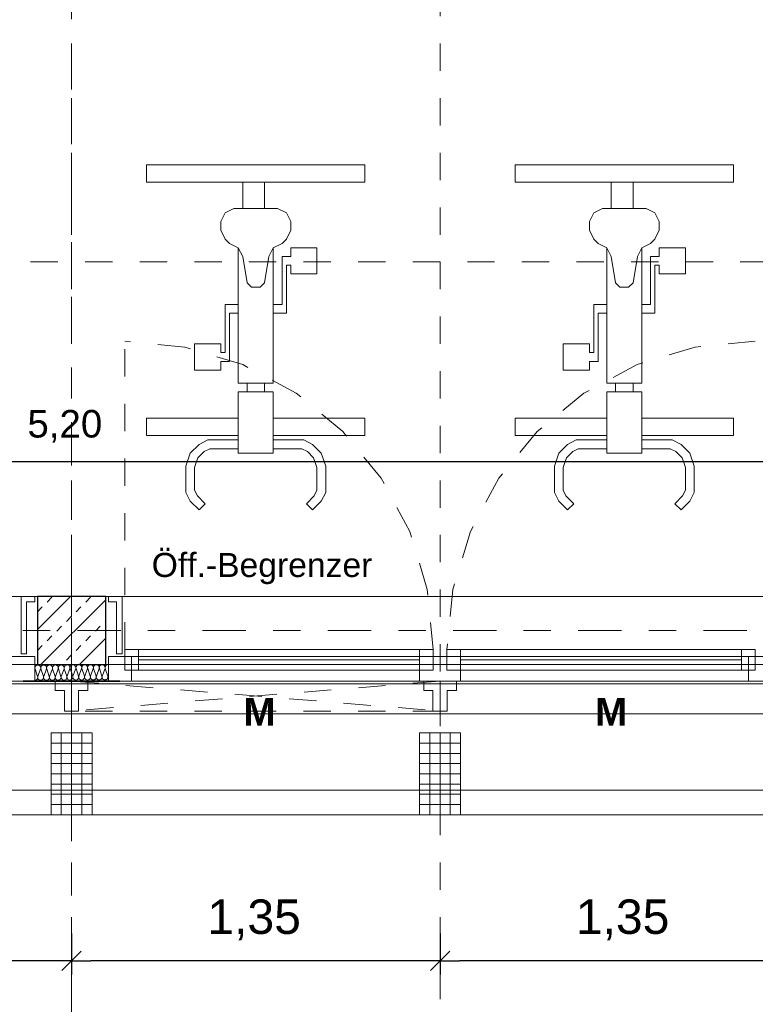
# Model space of a CAD drawing. Header units: metres. Extents: x -45.2 to 14.3, y -31.8 to 10.2.
# Tile 89 of 148: x -11 to -8.3, y -23 to -19.4. Entities that reach past the tile are written whole.
import ezdxf

# ---------------------------------------------------------------- set-up
doc = ezdxf.new("R2010")
doc.units = ezdxf.units.M
doc.header["$LTSCALE"] = 0.05
for name, pattern in [('1600.2032', [1.6, 0.8, -0.8]), ('Achsen 01', [5.291531, 3.175, -1.058062, 0.352704, -0.705764]), ('gestrichelt - 01', [2, 1, -1]), ('ISO-07 Punktiert', [0.889, 0.127, -0.762]), ('Raster 01', [2, 1, -1]), ('VW-01 Strichlinie kurz', [2, 1, -1])]:
    doc.linetypes.add(name, pattern=pattern)
doc.layers.get('0').update_dxf_attribs({"lineweight": 25})
for name, color, linetype, lineweight, true_color in [('013_Beton und Stahlbetonarbeiten-000 Brüstung', 7, 'Continuous', 9, 0xa6a6a6), ('014_Fassadenarbeiten-000 Aufsicht Betonfertigteile', 7, 'Continuous', 9, 0xc0c0c0), ('014_Fassadenarbeiten-330 mineralische Dämmung', 7, 'Continuous', 9, 0x666666), ('030_Sonnenschutzarbeiten-Bemassung', 7, 'Continuous', 13, 0xff6633), ('030_Sonnenschutzarbeiten-Grundriss', 7, 'Continuous', 13, 0x555555), ('031_Metallbauarbeiten-330 Aufsicht Metallbauarbeiten', 7, 'Continuous', 9, 0xa6a6a6), ('032_Metallarbeiten-Fenster', 7, 'Continuous', 13, 0x444444), ('032_Metallarbeiten-Öffnungsbegrenzer', 7, 'Continuous', 13, 0x444444), ('AV1-Achsen', 1, 'Achsen 01', 18, 0xff0000), ('AV1-Einrichtung', 7, 'Continuous', 9, 0xa6a6a6), ('AV1-Raster', 7, 'Raster 01', 9, 0xa6a6a6)]:
    doc.layers.add(name, color=color, linetype=linetype, lineweight=lineweight, true_color=true_color)
for name, color, linetype, lineweight in [('013_Beton und Stahlbetonarbeiten-000 Unterzüge', 7, 'ISO-07 Punktiert', 13), ('013_Beton und Stahlbetonarbeiten-330 Außenstützen', 7, 'Continuous', 25), ('014_Fassadenarbeiten-330 Betonfertigteile vertikal', 7, 'Continuous', 9), ('027_Tischlerarbeiten-330 Innenfensterbänke', 7, 'Continuous', 9), ('030_Sonnenschutzarbeiten-Kasten+Behang', 7, 'Continuous', 5), ('030_Sonnenschutzarbeiten-Motor', 7, 'Continuous', 5), ('AV1-Einrichtung Bemaßung', 7, 'Continuous', 9)]:
    doc.layers.add(name, color=color, linetype=linetype, lineweight=lineweight)
doc.styles.add('Arial', font='arial.ttf')
doc.styles.add('Arial (bold)', font='arialbd.ttf')

msp = doc.modelspace()

# ---------------------------------------------------------------- linework, layer by layer
at = {"color": 0, "linetype": 'ByBlock', "lineweight": -2}
for p, q in [((-8.225, -20.982), (-8.2957, -20.982)), ((-10.8, -22.81), (-10.8707, -22.81)), ((-10.8, -22.81), (-10.7293, -22.81)), ((-9.45, -22.81), (-9.5207, -22.81)), ((-9.45, -22.81), (-9.3793, -22.81))]:
    msp.add_line(p, q, dxfattribs=at)
at = {"color": 0, "linetype": 'Continuous', "lineweight": 15}
for p, q in [((-10.7646, -22.7746), (-10.8354, -22.8454)), ((-10.8354, -22.8454), (-10.7646, -22.7746)), ((-9.4146, -22.7746), (-9.4854, -22.8454)), ((-9.4854, -22.8454), (-9.4146, -22.7746))]:
    msp.add_line(p, q, dxfattribs=at)
at = {"layer": '013_Beton und Stahlbetonarbeiten-000 Brüstung'}
for points in [[(-13.375, -21.725), (-13.375, -21.475), (-10.925, -21.475), (-10.925, -21.725)], [(-10.675, -21.725), (-10.675, -21.475), (-8.225, -21.475), (-8.225, -21.725)]]:
    msp.add_lwpolyline(points, close=True, dxfattribs=at)
at = {"layer": '013_Beton und Stahlbetonarbeiten-000 Unterzüge', "linetype": 'VW-01 Strichlinie kurz'}
for points in [[(-13.375, -21.725), (-13.375, -21.475), (-10.925, -21.475), (-10.925, -21.725)], [(-10.675, -21.725), (-10.675, -21.475), (-8.225, -21.475), (-8.225, -21.725)]]:
    msp.add_lwpolyline(points, close=True, dxfattribs=at)
at = {"layer": '013_Beton und Stahlbetonarbeiten-330 Außenstützen', "color": 251, "linetype": 'Continuous', "lineweight": 13, "true_color": 0x4c4c4c}
for p, q in [((-10.8042, -21.475), (-10.925, -21.5958)), ((-10.675, -21.4872), (-10.9128, -21.725)), ((-10.8894, -21.496), (-10.8718, -21.4784)), ((-10.748, -21.496), (-10.7303, -21.4784)), ((-10.9248, -21.5314), (-10.9071, -21.5137)), ((-10.7834, -21.5314), (-10.7657, -21.5137)), ((-10.8187, -21.5668), (-10.8011, -21.5491)), ((-10.6773, -21.5668), (-10.675, -21.5644)), ((-10.8541, -21.6021), (-10.8364, -21.5844)), ((-10.7127, -21.6021), (-10.695, -21.5844)), ((-10.8894, -21.6375), (-10.8718, -21.6198)), ((-10.675, -21.6286), (-10.7714, -21.725)), ((-10.748, -21.6375), (-10.7303, -21.6198)), ((-10.9248, -21.6728), (-10.9071, -21.6551)), ((-10.7834, -21.6728), (-10.7657, -21.6551)), ((-10.8187, -21.7082), (-10.8011, -21.6905)), ((-10.6773, -21.7082), (-10.675, -21.7059))]:
    msp.add_line(p, q, dxfattribs=at)
at = {"layer": '013_Beton und Stahlbetonarbeiten-330 Außenstützen'}
msp.add_lwpolyline([(-10.675, -21.475), (-10.925, -21.475), (-10.925, -21.725), (-10.675, -21.725)], close=True, dxfattribs=at)
at = {"layer": '014_Fassadenarbeiten-000 Aufsicht Betonfertigteile'}
msp.add_lwpolyline([(-39.455, -21.905), (0.305, -21.905), (0.675, -22.275), (-39.825, -22.275)], close=True, dxfattribs=at)
at = {"layer": '014_Fassadenarbeiten-330 Betonfertigteile vertikal', "color": 8, "linetype": 'Continuous', "lineweight": 9, "true_color": 0x808080}
for p, q in [((-10.8375, -21.975), (-10.8375, -22.275)), ((-10.8, -21.975), (-10.8, -22.275)), ((-10.7625, -21.975), (-10.7625, -22.275)), ((-9.4875, -21.975), (-9.4875, -22.275)), ((-9.45, -21.975), (-9.45, -22.275)), ((-9.4125, -21.975), (-9.4125, -22.275))]:
    msp.add_line(p, q, dxfattribs=at)
at = {"layer": '014_Fassadenarbeiten-330 Betonfertigteile vertikal', "color": 8, "linetype": 'Continuous', "lineweight": 13, "true_color": 0x808080}
for p, q in [((-10.875, -22.0125), (-10.725, -22.0125)), ((-9.525, -22.0125), (-9.375, -22.0125)), ((-10.875, -22.05), (-10.725, -22.05)), ((-9.525, -22.05), (-9.375, -22.05)), ((-10.875, -22.0875), (-10.725, -22.0875)), ((-9.525, -22.0875), (-9.375, -22.0875)), ((-10.875, -22.125), (-10.725, -22.125)), ((-9.525, -22.125), (-9.375, -22.125)), ((-10.875, -22.1625), (-10.725, -22.1625)), ((-9.525, -22.1625), (-9.375, -22.1625)), ((-10.875, -22.2), (-10.725, -22.2)), ((-9.525, -22.2), (-9.375, -22.2)), ((-10.875, -22.2375), (-10.725, -22.2375)), ((-9.525, -22.2375), (-9.375, -22.2375))]:
    msp.add_line(p, q, dxfattribs=at)
at = {"layer": '014_Fassadenarbeiten-330 Betonfertigteile vertikal'}
for points in [[(-10.725, -21.975), (-10.875, -21.975), (-10.875, -22.275), (-10.725, -22.275)], [(-9.375, -21.975), (-9.525, -21.975), (-9.525, -22.275), (-9.375, -22.275)]]:
    msp.add_lwpolyline(points, close=True, dxfattribs=at)
at = {"layer": '014_Fassadenarbeiten-330 mineralische Dämmung'}
for points in [[(-10.9348, -21.7825), (-10.9328, -21.7823), (-10.9309, -21.7818), (-10.929, -21.7809), (-10.9274, -21.7796), (-10.9261, -21.7781), (-10.9251, -21.7764), (-10.9244, -21.7744), (-10.9241, -21.7724), (-10.9241, -21.7704), (-10.9246, -21.7684), (-10.9337, -21.7405), (-10.9337, -21.7405), (-10.9342, -21.7385), (-10.9342, -21.7365), (-10.9339, -21.7345), (-10.9333, -21.7326), (-10.9323, -21.7309), (-10.9309, -21.7294), (-10.9293, -21.7281), (-10.9276, -21.7272), (-10.9256, -21.7266), (-10.9236, -21.7264), (-10.9216, -21.7266), (-10.9197, -21.7272), (-10.9179, -21.7281), (-10.9163, -21.7293), (-10.9149, -21.7308), (-10.9139, -21.7325), (-10.9132, -21.7344), (-10.9129, -21.7364), (-10.9129, -21.7384), (-10.9133, -21.7404), (-10.9235, -21.7684), (-10.9235, -21.7684), (-10.9239, -21.7704), (-10.924, -21.7724), (-10.9237, -21.7744), (-10.923, -21.7763), (-10.9219, -21.778), (-10.9206, -21.7795), (-10.919, -21.7807), (-10.9172, -21.7816), (-10.9152, -21.7822), (-10.9132, -21.7824), (-10.9112, -21.7822), (-10.9093, -21.7816), (-10.9075, -21.7807), (-10.9059, -21.7794), (-10.9046, -21.7779), (-10.9036, -21.7762), (-10.9029, -21.7743), (-10.9026, -21.7723), (-10.9027, -21.7703), (-10.9031, -21.7683), (-10.9123, -21.7404), (-10.9123, -21.7404), (-10.9127, -21.7384), (-10.9128, -21.7364), (-10.9125, -21.7344), (-10.9118, -21.7325), (-10.9108, -21.7308), (-10.9095, -21.7292), (-10.9079, -21.728), (-10.9061, -21.7271), (-10.9042, -21.7265), (-10.9022, -21.7263), (-10.9002, -21.7265), (-10.8982, -21.727), (-10.8964, -21.7279), (-10.8948, -21.7292), (-10.8935, -21.7307), (-10.8924, -21.7324), (-10.8917, -21.7343), (-10.8914, -21.7363), (-10.8915, -21.7383), (-10.8919, -21.7402), (-10.9021, -21.7683), (-10.9021, -21.7683), (-10.9025, -21.7703), (-10.9025, -21.7723), (-10.9022, -21.7743), (-10.9015, -21.7762), (-10.9005, -21.7779), (-10.8991, -21.7794), (-10.8975, -21.7806), (-10.8957, -21.7815), (-10.8938, -21.7821), (-10.8918, -21.7822), (-10.8898, -21.782), (-10.8879, -21.7815), (-10.8861, -21.7805), (-10.8845, -21.7793), (-10.8832, -21.7778), (-10.8821, -21.776), (-10.8815, -21.7742), (-10.8812, -21.7722), (-10.8812, -21.7701), (-10.8817, -21.7682)], [(-10.9235, -21.7684), (-10.9239, -21.7704), (-10.924, -21.7724), (-10.9237, -21.7744), (-10.923, -21.7763), (-10.9219, -21.778), (-10.9206, -21.7795), (-10.919, -21.7807), (-10.9172, -21.7816), (-10.9152, -21.7822), (-10.9132, -21.7824), (-10.9112, -21.7822), (-10.9093, -21.7816), (-10.9075, -21.7807), (-10.9059, -21.7794), (-10.9046, -21.7779), (-10.9036, -21.7762), (-10.9029, -21.7743), (-10.9026, -21.7723), (-10.9027, -21.7703), (-10.9031, -21.7683), (-10.9123, -21.7404), (-10.9123, -21.7404), (-10.9127, -21.7384), (-10.9128, -21.7364), (-10.9125, -21.7344), (-10.9118, -21.7325), (-10.9108, -21.7308), (-10.9095, -21.7292), (-10.9079, -21.728), (-10.9061, -21.7271), (-10.9042, -21.7265), (-10.9022, -21.7263), (-10.9002, -21.7265), (-10.8982, -21.727), (-10.8964, -21.7279), (-10.8948, -21.7292), (-10.8935, -21.7307), (-10.8924, -21.7324), (-10.8917, -21.7343), (-10.8914, -21.7363), (-10.8915, -21.7383), (-10.8919, -21.7402), (-10.9021, -21.7683), (-10.9021, -21.7683), (-10.9025, -21.7703), (-10.9025, -21.7723), (-10.9022, -21.7743), (-10.9015, -21.7762), (-10.9005, -21.7779), (-10.8991, -21.7794), (-10.8975, -21.7806), (-10.8957, -21.7815), (-10.8938, -21.7821), (-10.8918, -21.7822), (-10.8898, -21.782), (-10.8879, -21.7815), (-10.8861, -21.7805), (-10.8845, -21.7793), (-10.8832, -21.7778), (-10.8821, -21.776), (-10.8815, -21.7742), (-10.8812, -21.7722), (-10.8812, -21.7701), (-10.8817, -21.7682), (-10.8908, -21.7402), (-10.8908, -21.7402), (-10.8913, -21.7383), (-10.8914, -21.7363), (-10.891, -21.7343), (-10.8904, -21.7324), (-10.8894, -21.7306), (-10.888, -21.7291), (-10.8864, -21.7279), (-10.8847, -21.7269), (-10.8827, -21.7264), (-10.8807, -21.7262), (-10.8787, -21.7264), (-10.8768, -21.7269), (-10.875, -21.7278), (-10.8734, -21.729), (-10.872, -21.7305), (-10.871, -21.7323), (-10.8703, -21.7341), (-10.87, -21.7361), (-10.87, -21.7381), (-10.8704, -21.7401), (-10.8806, -21.7682), (-10.8806, -21.7682), (-10.881, -21.7701), (-10.8811, -21.7722), (-10.8808, -21.7741), (-10.8801, -21.776), (-10.879, -21.7778), (-10.8777, -21.7793), (-10.8761, -21.7805), (-10.8743, -21.7814), (-10.8723, -21.7819), (-10.8703, -21.7821), (-10.8683, -21.7819), (-10.8664, -21.7813), (-10.8646, -21.7804), (-10.863, -21.7792), (-10.8617, -21.7777), (-10.8607, -21.7759), (-10.86, -21.774), (-10.8597, -21.772), (-10.8598, -21.77), (-10.8602, -21.7681), (-10.8694, -21.7401), (-10.8694, -21.7401), (-10.8698, -21.7381), (-10.8699, -21.7361), (-10.8696, -21.7341), (-10.8689, -21.7322), (-10.8679, -21.7305), (-10.8666, -21.729), (-10.865, -21.7277), (-10.8632, -21.7268), (-10.8613, -21.7262), (-10.8593, -21.726), (-10.8573, -21.7262), (-10.8553, -21.7268), (-10.8535, -21.7277), (-10.8519, -21.7289), (-10.8506, -21.7304), (-10.8495, -21.7321), (-10.8488, -21.734), (-10.8485, -21.736), (-10.8486, -21.738), (-10.849, -21.74), (-10.8592, -21.7681), (-10.8592, -21.7681), (-10.8596, -21.77), (-10.8596, -21.772), (-10.8593, -21.774), (-10.8586, -21.7759), (-10.8576, -21.7776), (-10.8562, -21.7791), (-10.8546, -21.7804), (-10.8528, -21.7813), (-10.8509, -21.7818), (-10.8489, -21.782), (-10.8469, -21.7818), (-10.845, -21.7812), (-10.8432, -21.7803), (-10.8416, -21.7791), (-10.8403, -21.7775), (-10.8392, -21.7758), (-10.8386, -21.7739), (-10.8383, -21.7719), (-10.8383, -21.7699), (-10.8388, -21.7679), (-10.8479, -21.74), (-10.8479, -21.74), (-10.8484, -21.738), (-10.8485, -21.736), (-10.8481, -21.734), (-10.8475, -21.7321), (-10.8465, -21.7304), (-10.8451, -21.7289), (-10.8435, -21.7276), (-10.8418, -21.7267), (-10.8398, -21.7261), (-10.8378, -21.7259), (-10.8358, -21.7261), (-10.8339, -21.7266), (-10.8321, -21.7276), (-10.8305, -21.7288), (-10.8291, -21.7303), (-10.8281, -21.732), (-10.8274, -21.7339), (-10.8271, -21.7359), (-10.8271, -21.7379), (-10.8275, -21.7399), (-10.8377, -21.7679), (-10.8377, -21.7679), (-10.8381, -21.7699), (-10.8382, -21.7719), (-10.8379, -21.7739), (-10.8372, -21.7758), (-10.8361, -21.7775), (-10.8348, -21.779), (-10.8332, -21.7802), (-10.8314, -21.7811), (-10.8294, -21.7817), (-10.8274, -21.7819), (-10.8254, -21.7817), (-10.8235, -21.7811), (-10.8217, -21.7802), (-10.8201, -21.7789), (-10.8188, -21.7774), (-10.8178, -21.7757), (-10.8171, -21.7738), (-10.8168, -21.7718), (-10.8169, -21.7698), (-10.8173, -21.7678), (-10.8265, -21.7399), (-10.8265, -21.7399), (-10.8269, -21.7379), (-10.827, -21.7359), (-10.8267, -21.7339), (-10.826, -21.732), (-10.825, -21.7303), (-10.8237, -21.7287), (-10.8221, -21.7275), (-10.8203, -21.7266), (-10.8184, -21.726), (-10.8164, -21.7258), (-10.8144, -21.726), (-10.8124, -21.7265), (-10.8106, -21.7274), (-10.809, -21.7286), (-10.8077, -21.7302), (-10.8066, -21.7319), (-10.8059, -21.7338), (-10.8056, -21.7358), (-10.8057, -21.7378), (-10.8061, -21.7397), (-10.8163, -21.7678), (-10.8163, -21.7678), (-10.8167, -21.7698), (-10.8167, -21.7718), (-10.8164, -21.7738), (-10.8157, -21.7757), (-10.8147, -21.7774), (-10.8133, -21.7789), (-10.8117, -21.7801), (-10.8099, -21.781), (-10.808, -21.7816), (-10.806, -21.7817), (-10.804, -21.7815), (-10.8021, -21.781), (-10.8003, -21.78), (-10.7987, -21.7788), (-10.7974, -21.7773), (-10.7963, -21.7755), (-10.7957, -21.7736), (-10.7954, -21.7717), (-10.7954, -21.7696), (-10.7959, -21.7677), (-10.805, -21.7397), (-10.805, -21.7397), (-10.8055, -21.7378), (-10.8056, -21.7358), (-10.8052, -21.7338), (-10.8046, -21.7319), (-10.8036, -21.7301), (-10.8022, -21.7286), (-10.8006, -21.7274), (-10.7989, -21.7264), (-10.7969, -21.7259), (-10.7949, -21.7257), (-10.7929, -21.7258), (-10.791, -21.7264), (-10.7892, -21.7273), (-10.7876, -21.7285), (-10.7862, -21.73), (-10.7852, -21.7318), (-10.7845, -21.7336), (-10.7842, -21.7356), (-10.7842, -21.7376), (-10.7846, -21.7396), (-10.7948, -21.7677), (-10.7948, -21.7677), (-10.7952, -21.7696), (-10.7953, -21.7717), (-10.795, -21.7736), (-10.7943, -21.7755), (-10.7932, -21.7773), (-10.7919, -21.7788), (-10.7903, -21.78), (-10.7885, -21.7809), (-10.7865, -21.7814), (-10.7845, -21.7816), (-10.7825, -21.7814), (-10.7806, -21.7808), (-10.7788, -21.7799), (-10.7772, -21.7787), (-10.7759, -21.7772), (-10.7749, -21.7754), (-10.7742, -21.7735), (-10.7739, -21.7715), (-10.774, -21.7695), (-10.7744, -21.7676), (-10.7836, -21.7396), (-10.7836, -21.7396), (-10.784, -21.7376), (-10.7841, -21.7356), (-10.7838, -21.7336), (-10.7831, -21.7317), (-10.7821, -21.73), (-10.7808, -21.7285), (-10.7792, -21.7272), (-10.7774, -21.7263), (-10.7755, -21.7257), (-10.7735, -21.7255), (-10.7715, -21.7257), (-10.7695, -21.7263), (-10.7677, -21.7272), (-10.7661, -21.7284), (-10.7648, -21.7299), (-10.7637, -21.7316), (-10.763, -21.7335), (-10.7627, -21.7355), (-10.7628, -21.7375), (-10.7632, -21.7395), (-10.7734, -21.7675), (-10.7734, -21.7675), (-10.7738, -21.7695), (-10.7738, -21.7715), (-10.7735, -21.7735), (-10.7728, -21.7754), (-10.7718, -21.7771), (-10.7704, -21.7786), (-10.7688, -21.7799), (-10.767, -21.7808), (-10.7651, -21.7813), (-10.7631, -21.7815), (-10.7611, -21.7813), (-10.7592, -21.7807), (-10.7574, -21.7798), (-10.7558, -21.7785), (-10.7545, -21.777), (-10.7534, -21.7753), (-10.7528, -21.7734), (-10.7525, -21.7714), (-10.7525, -21.7694), (-10.753, -21.7674), (-10.7621, -21.7395), (-10.7621, -21.7395), (-10.7626, -21.7375), (-10.7627, -21.7355), (-10.7623, -21.7335), (-10.7617, -21.7316), (-10.7607, -21.7299), (-10.7593, -21.7284), (-10.7577, -21.7271), (-10.756, -21.7262), (-10.754, -21.7256), (-10.752, -21.7254), (-10.75, -21.7256), (-10.7481, -21.7261), (-10.7463, -21.727), (-10.7447, -21.7283), (-10.7433, -21.7298), (-10.7423, -21.7315), (-10.7416, -21.7334), (-10.7413, -21.7354), (-10.7413, -21.7374), (-10.7417, -21.7394), (-10.7519, -21.7674), (-10.7519, -21.7674), (-10.7523, -21.7694), (-10.7524, -21.7714), (-10.7521, -21.7734), (-10.7514, -21.7753), (-10.7503, -21.777), (-10.749, -21.7785), (-10.7474, -21.7797), (-10.7456, -21.7806), (-10.7437, -21.7812), (-10.7416, -21.7814), (-10.7396, -21.7812), (-10.7377, -21.7806), (-10.7359, -21.7797), (-10.7343, -21.7784), (-10.733, -21.7769), (-10.732, -21.7752), (-10.7313, -21.7733), (-10.731, -21.7713), (-10.7311, -21.7693), (-10.7315, -21.7673), (-10.7407, -21.7394), (-10.7407, -21.7394), (-10.7411, -21.7374), (-10.7412, -21.7354), (-10.7409, -21.7334), (-10.7402, -21.7315), (-10.7392, -21.7297), (-10.7379, -21.7282), (-10.7363, -21.727), (-10.7345, -21.7261), (-10.7326, -21.7255), (-10.7306, -21.7253), (-10.7286, -21.7255), (-10.7266, -21.726), (-10.7248, -21.7269), (-10.7232, -21.7281), (-10.7219, -21.7296), (-10.7208, -21.7314), (-10.7202, -21.7333), (-10.7198, -21.7353), (-10.7199, -21.7373), (-10.7203, -21.7392), (-10.7305, -21.7673), (-10.7305, -21.7673), (-10.7309, -21.7693), (-10.7309, -21.7713), (-10.7306, -21.7733), (-10.7299, -21.7752), (-10.7289, -21.7769), (-10.7275, -21.7784), (-10.7259, -21.7796), (-10.7241, -21.7805), (-10.7222, -21.7811), (-10.7202, -21.7812), (-10.7182, -21.781), (-10.7163, -21.7805), (-10.7145, -21.7795), (-10.7129, -21.7783), (-10.7116, -21.7768), (-10.7105, -21.775), (-10.7099, -21.7731), (-10.7096, -21.7712), (-10.7096, -21.7691), (-10.7101, -21.7672), (-10.7192, -21.7392), (-10.7192, -21.7392), (-10.7197, -21.7373), (-10.7198, -21.7353), (-10.7195, -21.7333), (-10.7188, -21.7314), (-10.7178, -21.7296), (-10.7164, -21.7281), (-10.7148, -21.7269), (-10.7131, -21.7259), (-10.7111, -21.7254), (-10.7091, -21.7252), (-10.7071, -21.7253), (-10.7052, -21.7259), (-10.7034, -21.7268), (-10.7018, -21.728), (-10.7004, -21.7295), (-10.6994, -21.7312), (-10.6987, -21.7331), (-10.6984, -21.7351), (-10.6984, -21.7371), (-10.6988, -21.7391), (-10.709, -21.7672), (-10.709, -21.7672), (-10.7095, -21.7691), (-10.7095, -21.7712), (-10.7092, -21.7731), (-10.7085, -21.775), (-10.7074, -21.7768), (-10.7061, -21.7783), (-10.7045, -21.7795), (-10.7027, -21.7804), (-10.7008, -21.7809), (-10.6987, -21.7811), (-10.6967, -21.7809), (-10.6948, -21.7803), (-10.693, -21.7794), (-10.6914, -21.7782), (-10.6901, -21.7767), (-10.6891, -21.7749), (-10.6884, -21.773), (-10.6881, -21.771), (-10.6882, -21.769), (-10.6886, -21.767), (-10.6978, -21.7391), (-10.6978, -21.7391), (-10.6982, -21.7371), (-10.6983, -21.7351), (-10.698, -21.7331), (-10.6973, -21.7312), (-10.6963, -21.7295), (-10.695, -21.728), (-10.6934, -21.7267), (-10.6916, -21.7258), (-10.6897, -21.7252), (-10.6877, -21.725), (-10.6857, -21.7252), (-10.6837, -21.7258), (-10.6819, -21.7267), (-10.6803, -21.7279), (-10.679, -21.7294), (-10.6779, -21.7311), (-10.6773, -21.733), (-10.6769, -21.735), (-10.677, -21.737), (-10.6774, -21.739)], [(-10.7305, -21.7673), (-10.7309, -21.7692), (-10.731, -21.7711), (-10.7307, -21.773), (-10.7301, -21.7748), (-10.7292, -21.7765), (-10.728, -21.778), (-10.7265, -21.7792), (-10.7265, -21.7792), (-10.7248, -21.7802), (-10.723, -21.7809), (-10.7212, -21.7812), (-10.7192, -21.7812), (-10.7174, -21.7808), (-10.7156, -21.7801), (-10.7139, -21.7792), (-10.7139, -21.7792), (-10.7125, -21.7779), (-10.7113, -21.7764), (-10.7104, -21.7747), (-10.7098, -21.7729), (-10.7096, -21.771), (-10.7096, -21.769), (-10.7101, -21.7672), (-10.7192, -21.7392), (-10.7192, -21.7392), (-10.7197, -21.7374), (-10.7198, -21.7354), (-10.7195, -21.7335), (-10.7189, -21.7317), (-10.718, -21.73), (-10.7168, -21.7285), (-10.7154, -21.7272), (-10.7154, -21.7272), (-10.7138, -21.7263), (-10.712, -21.7256), (-10.7101, -21.7252), (-10.7082, -21.7252), (-10.7063, -21.7255), (-10.7045, -21.7262), (-10.7028, -21.7272), (-10.7028, -21.7272), (-10.7014, -21.7284), (-10.7002, -21.7299), (-10.6992, -21.7316), (-10.6986, -21.7334), (-10.6984, -21.7353), (-10.6984, -21.7372), (-10.6988, -21.7391), (-10.709, -21.7672), (-10.709, -21.7672), (-10.7094, -21.769), (-10.7095, -21.771), (-10.7092, -21.7729), (-10.7086, -21.7747), (-10.7077, -21.7764), (-10.7065, -21.7779), (-10.705, -21.7791), (-10.705, -21.7791), (-10.7034, -21.7801), (-10.7016, -21.7807), (-10.6997, -21.7811), (-10.6978, -21.7811), (-10.6959, -21.7807), (-10.6941, -21.78), (-10.6925, -21.779), (-10.6925, -21.779), (-10.691, -21.7778), (-10.6898, -21.7763), (-10.6889, -21.7746), (-10.6884, -21.7727), (-10.6881, -21.7708), (-10.6882, -21.7689), (-10.6886, -21.767), (-10.6978, -21.7391), (-10.6978, -21.7391), (-10.6982, -21.7372), (-10.6983, -21.7353), (-10.6981, -21.7334), (-10.6975, -21.7316), (-10.6966, -21.7299), (-10.6954, -21.7284), (-10.694, -21.7271), (-10.694, -21.7271), (-10.6923, -21.7261), (-10.6905, -21.7254), (-10.6886, -21.7251), (-10.6867, -21.7251), (-10.6848, -21.7254), (-10.683, -21.7261), (-10.6814, -21.727), (-10.6814, -21.727), (-10.6799, -21.7283), (-10.6787, -21.7298), (-10.6778, -21.7315), (-10.6772, -21.7333), (-10.6769, -21.7352), (-10.677, -21.7371), (-10.6774, -21.739), (-10.6876, -21.767), (-10.6876, -21.767), (-10.688, -21.7689), (-10.6881, -21.7708), (-10.6878, -21.7727), (-10.6872, -21.7746), (-10.6863, -21.7762), (-10.6851, -21.7777), (-10.6836, -21.779), (-10.6836, -21.779), (-10.6819, -21.78), (-10.6801, -21.7806), (-10.6783, -21.7809), (-10.6763, -21.7809), (-10.6745, -21.7806), (-10.6727, -21.7799), (-10.671, -21.7789), (-10.671, -21.7789), (-10.6696, -21.7776), (-10.6684, -21.7761), (-10.6675, -21.7744), (-10.6669, -21.7726), (-10.6667, -21.7707), (-10.6667, -21.7688), (-10.6672, -21.7669), (-10.6763, -21.739), (-10.6763, -21.739), (-10.6768, -21.7371), (-10.6769, -21.7352), (-10.6766, -21.7333), (-10.676, -21.7314), (-10.6751, -21.7297), (-10.6739, -21.7282), (-10.6725, -21.727), (-10.6708, -21.726), (-10.669, -21.7253), (-10.6671, -21.725), (-10.6652, -21.725)], [(-10.6649, -21.776), (-10.6658, -21.7744), (-10.6664, -21.7725), (-10.6666, -21.7707), (-10.6665, -21.7688), (-10.6661, -21.7669), (-10.6649, -21.7636)]]:
    msp.add_lwpolyline(points, dxfattribs=at)
at = {"layer": '027_Tischlerarbeiten-330 Innenfensterbänke'}
for points in [[(-10.935, -21.475), (-10.935, -21.495), (-10.965, -21.495), (-10.965, -21.685), (-10.985, -21.685), (-10.985, -21.475)], [(-10.665, -21.475), (-10.665, -21.495), (-10.635, -21.495), (-10.635, -21.685), (-10.615, -21.685), (-10.615, -21.475)]]:
    msp.add_lwpolyline(points, close=True, dxfattribs=at)
at = {"layer": '030_Sonnenschutzarbeiten-Bemassung', "color": 0, "lineweight": -2}
for p, q in [((-10.8, -22.71), (-10.8, -22.86)), ((-10.8, -22.71), (-10.8, -22.86)), ((-9.45, -22.71), (-9.45, -22.86)), ((-9.45, -22.71), (-9.45, -22.86)), ((-10.8707, -22.81), (-12.0793, -22.81)), ((-9.5207, -22.81), (-10.7293, -22.81)), ((-8.1707, -22.81), (-9.3793, -22.81))]:
    msp.add_line(p, q, dxfattribs=at)
at = {"layer": '030_Sonnenschutzarbeiten-Grundriss', "color": 251, "true_color": 0x555555}
for points in [[(-10.8, -21.895), (-10.826, -21.895), (-10.826, -21.82), (-10.86, -21.82), (-10.86, -21.785), (-10.8, -21.785)], [(-10.8, -21.895), (-10.774, -21.895), (-10.774, -21.82), (-10.74, -21.82), (-10.74, -21.785), (-10.8, -21.785)], [(-9.45, -21.895), (-9.476, -21.895), (-9.476, -21.82), (-9.51, -21.82), (-9.51, -21.785), (-9.45, -21.785)], [(-9.45, -21.895), (-9.424, -21.895), (-9.424, -21.82), (-9.39, -21.82), (-9.39, -21.785), (-9.45, -21.785)]]:
    msp.add_lwpolyline(points, close=True, dxfattribs=at)
at = {"layer": '030_Sonnenschutzarbeiten-Kasten+Behang', "color": 1, "linetype": '1600.2032', "lineweight": 18, "true_color": 0xff0000}
for p, q in [((-9.45, -21.785), (-10.8, -21.895)), ((-10.8, -21.785), (-9.45, -21.895))]:
    msp.add_line(p, q, dxfattribs=at)
at = {"layer": '030_Sonnenschutzarbeiten-Kasten+Behang', "color": 1, "linetype": 'Continuous', "lineweight": 18, "true_color": 0xff0000}
for points in [[(-10.826, -21.82), (-10.86, -21.82), (-10.86, -21.785), (-10.8, -21.785), (-10.8, -21.895), (-10.826, -21.895)], [(-10.774, -21.82), (-10.74, -21.82), (-10.74, -21.785), (-10.8, -21.785), (-10.8, -21.895), (-10.774, -21.895)], [(-9.476, -21.82), (-9.51, -21.82), (-9.51, -21.785), (-9.45, -21.785), (-9.45, -21.895), (-9.476, -21.895)], [(-9.424, -21.82), (-9.39, -21.82), (-9.39, -21.785), (-9.45, -21.785), (-9.45, -21.895), (-9.424, -21.895)]]:
    msp.add_lwpolyline(points, close=True, dxfattribs=at)
at = {"layer": '030_Sonnenschutzarbeiten-Kasten+Behang', "color": 1, "linetype": '1600.2032', "lineweight": 18, "true_color": 0xff0000}
msp.add_lwpolyline([(-10.8, -21.785), (-9.45, -21.785), (-9.45, -21.895), (-10.8, -21.895)], close=True, dxfattribs=at)
at = {"layer": '031_Metallbauarbeiten-330 Aufsicht Metallbauarbeiten'}
for points in [[(-13.425, -21.795), (-10.8, -21.795), (-10.8, -22.185), (-13.425, -22.185)], [(-10.8, -21.795), (-8.1, -21.795), (-8.1, -22.185), (-10.8, -22.185)]]:
    msp.add_lwpolyline(points, close=True, dxfattribs=at)
at = {"layer": '032_Metallarbeiten-Fenster', "color": 7, "linetype": 'gestrichelt - 01', "lineweight": 18}
msp.add_line((-10.605, -21.67), (-10.605, -20.54), dxfattribs=at)
at = {"layer": '032_Metallarbeiten-Fenster', "color": 7, "lineweight": 18}
for p, q in [((-10.555, -21.7075), (-9.525, -21.7075)), ((-8.345, -21.7075), (-9.375, -21.7075))]:
    msp.add_line(p, q, dxfattribs=at)
at = {"layer": '032_Metallarbeiten-Fenster', "color": 7, "linetype": 'gestrichelt - 01', "lineweight": 18}
for points in [[(-9.475, -21.67), (-9.4967, -21.4495), (-9.561, -21.2376), (-9.6654, -21.0422), (-9.806, -20.871), (-9.9772, -20.7304), (-10.1726, -20.626), (-10.3845, -20.5617), (-10.605, -20.54)], [(-8.295, -20.54), (-8.5155, -20.5617), (-8.7274, -20.626), (-8.9228, -20.7304), (-9.094, -20.871), (-9.2346, -21.0422), (-9.339, -21.2376), (-9.4033, -21.4495), (-9.425, -21.67)]]:
    msp.add_lwpolyline(points, dxfattribs=at)
at = {"layer": '032_Metallarbeiten-Fenster', "color": 7, "lineweight": 18}
for points in [[(-10.605, -21.745), (-10.555, -21.745), (-10.555, -21.67), (-10.605, -21.67)], [(-10.555, -21.745), (-9.525, -21.745), (-9.525, -21.67), (-10.555, -21.67)], [(-9.525, -21.745), (-9.475, -21.745), (-9.475, -21.67), (-9.525, -21.67)], [(-9.375, -21.745), (-9.425, -21.745), (-9.425, -21.67), (-9.375, -21.67)], [(-8.345, -21.745), (-9.375, -21.745), (-9.375, -21.67), (-8.345, -21.67)], [(-8.295, -21.745), (-8.345, -21.745), (-8.345, -21.67), (-8.295, -21.67)], [(-10.935, -21.695), (-11.02, -21.695), (-11.02, -21.785), (-10.935, -21.785)], [(-10.58, -21.785), (-10.58, -21.695), (-10.665, -21.695), (-10.665, -21.785)], [(-8.32, -21.695), (-8.32, -21.785), (-10.58, -21.785), (-10.58, -21.695)], [(-9.375, -21.785), (-9.525, -21.785), (-9.525, -21.695), (-9.375, -21.695)], [(-8.235, -21.695), (-8.32, -21.695), (-8.32, -21.785), (-8.235, -21.785)]]:
    msp.add_lwpolyline(points, close=True, dxfattribs=at)
at = {"layer": '032_Metallarbeiten-Fenster', "color": 7, "linetype": 'Continuous', "lineweight": 9}
msp.add_lwpolyline([(-10.9769, -21.7843), (-10.6231, -21.7843), (-10.6231, -21.7863), (-10.9769, -21.7863)], close=True, dxfattribs=at)
at = {"layer": 'AV1-Achsen'}
for p, q in [((-10.8, -26.5), (-10.8, 4.9)), ((-43.35, -21.6), (4.2, -21.6))]:
    msp.add_line(p, q, dxfattribs=at)
at = {"layer": 'AV1-Einrichtung'}
for p, q in [((-10.525, -19.894), (-9.725, -19.894)), ((-10.525, -19.958), (-10.525, -19.894)), ((-9.725, -19.894), (-9.725, -19.958)), ((-9.175, -19.894), (-8.375, -19.894)), ((-9.175, -19.958), (-9.175, -19.894)), ((-8.375, -19.894), (-8.375, -19.958)), ((-9.725, -19.958), (-10.525, -19.958)), ((-10.173, -19.958), (-10.173, -20.054)), ((-10.093, -20.054), (-10.093, -19.958)), ((-8.375, -19.958), (-9.175, -19.958)), ((-8.823, -19.958), (-8.823, -20.054)), ((-8.743, -20.054), (-8.743, -19.958)), ((-10.253, -20.102), (-10.237, -20.07)), ((-10.237, -20.07), (-10.205, -20.054)), ((-10.205, -20.054), (-10.125, -20.054)), ((-10.045, -20.054), (-10.125, -20.054)), ((-10.013, -20.07), (-10.045, -20.054)), ((-9.997, -20.102), (-10.013, -20.07)), ((-8.903, -20.102), (-8.887, -20.07)), ((-8.887, -20.07), (-8.855, -20.054)), ((-8.855, -20.054), (-8.775, -20.054)), ((-8.695, -20.054), (-8.775, -20.054)), ((-8.663, -20.07), (-8.695, -20.054)), ((-8.647, -20.102), (-8.663, -20.07)), ((-10.253, -20.134), (-10.253, -20.102)), ((-9.997, -20.134), (-9.997, -20.102)), ((-8.903, -20.134), (-8.903, -20.102)), ((-8.647, -20.134), (-8.647, -20.102)), ((-10.237, -20.166), (-10.253, -20.134)), ((-10.013, -20.166), (-9.997, -20.134)), ((-8.887, -20.166), (-8.903, -20.134)), ((-8.663, -20.166), (-8.647, -20.134)), ((-10.221, -20.182), (-10.237, -20.166)), ((-10.189, -20.198), (-10.221, -20.182)), ((-10.061, -20.198), (-10.029, -20.182)), ((-10.029, -20.182), (-10.013, -20.166)), ((-8.871, -20.182), (-8.887, -20.166)), ((-8.839, -20.198), (-8.871, -20.182)), ((-8.711, -20.198), (-8.679, -20.182)), ((-8.679, -20.182), (-8.663, -20.166)), ((-10.173, -20.23), (-10.189, -20.198)), ((-10.189, -20.694), (-10.189, -20.198)), ((-10.157, -20.326), (-10.173, -20.23)), ((-10.093, -20.326), (-10.077, -20.23)), ((-10.077, -20.23), (-10.061, -20.198)), ((-10.061, -20.694), (-10.061, -20.198)), ((-10.029, -20.23), (-10.029, -20.406)), ((-9.997, -20.23), (-10.029, -20.23)), ((-9.997, -20.198), (-9.997, -20.23)), ((-9.901, -20.198), (-9.997, -20.198)), ((-9.901, -20.294), (-9.901, -20.198)), ((-8.823, -20.23), (-8.839, -20.198)), ((-8.839, -20.694), (-8.839, -20.198)), ((-8.807, -20.326), (-8.823, -20.23)), ((-8.743, -20.326), (-8.727, -20.23)), ((-8.727, -20.23), (-8.711, -20.198)), ((-8.711, -20.694), (-8.711, -20.198)), ((-8.679, -20.23), (-8.679, -20.406)), ((-8.647, -20.23), (-8.679, -20.23)), ((-8.647, -20.198), (-8.647, -20.23)), ((-8.551, -20.198), (-8.647, -20.198)), ((-8.551, -20.294), (-8.551, -20.198)), ((-10.013, -20.262), (-9.997, -20.262)), ((-10.013, -20.438), (-10.013, -20.262)), ((-9.997, -20.262), (-9.997, -20.294)), ((-8.663, -20.262), (-8.647, -20.262)), ((-8.663, -20.438), (-8.663, -20.262)), ((-8.647, -20.262), (-8.647, -20.294)), ((-9.997, -20.294), (-9.901, -20.294)), ((-8.647, -20.294), (-8.551, -20.294)), ((-10.141, -20.342), (-10.157, -20.326)), ((-10.109, -20.342), (-10.093, -20.326)), ((-8.791, -20.342), (-8.807, -20.326)), ((-8.759, -20.342), (-8.743, -20.326)), ((-10.125, -20.342), (-10.141, -20.342)), ((-10.125, -20.342), (-10.109, -20.342)), ((-8.775, -20.342), (-8.791, -20.342)), ((-8.775, -20.342), (-8.759, -20.342)), ((-10.237, -20.406), (-10.237, -20.582)), ((-10.189, -20.406), (-10.237, -20.406)), ((-10.029, -20.406), (-10.061, -20.406)), ((-8.887, -20.406), (-8.887, -20.582)), ((-8.839, -20.406), (-8.887, -20.406)), ((-8.679, -20.406), (-8.711, -20.406)), ((-10.221, -20.438), (-10.189, -20.438)), ((-10.221, -20.614), (-10.221, -20.438)), ((-10.061, -20.438), (-10.013, -20.438)), ((-8.871, -20.438), (-8.839, -20.438)), ((-8.871, -20.614), (-8.871, -20.438)), ((-8.711, -20.438), (-8.663, -20.438)), ((-10.349, -20.55), (-10.349, -20.646)), ((-10.253, -20.55), (-10.349, -20.55)), ((-10.253, -20.582), (-10.253, -20.55)), ((-8.999, -20.55), (-8.999, -20.646)), ((-8.903, -20.55), (-8.999, -20.55)), ((-8.903, -20.582), (-8.903, -20.55)), ((-10.237, -20.582), (-10.253, -20.582)), ((-8.887, -20.582), (-8.903, -20.582)), ((-10.253, -20.614), (-10.221, -20.614)), ((-10.253, -20.646), (-10.253, -20.614)), ((-8.903, -20.614), (-8.871, -20.614)), ((-8.903, -20.646), (-8.903, -20.614)), ((-10.349, -20.646), (-10.253, -20.646)), ((-8.999, -20.646), (-8.903, -20.646)), ((-10.125, -20.694), (-10.189, -20.694)), ((-10.157, -20.726), (-10.157, -20.694)), ((-10.125, -20.694), (-10.061, -20.694)), ((-10.093, -20.726), (-10.093, -20.694)), ((-8.775, -20.694), (-8.839, -20.694)), ((-8.807, -20.726), (-8.807, -20.694)), ((-8.775, -20.694), (-8.711, -20.694)), ((-8.743, -20.726), (-8.743, -20.694)), ((-10.189, -20.726), (-10.189, -20.95)), ((-10.061, -20.726), (-10.189, -20.726)), ((-10.061, -20.95), (-10.061, -20.726)), ((-8.839, -20.726), (-8.839, -20.95)), ((-8.711, -20.726), (-8.839, -20.726)), ((-8.711, -20.95), (-8.711, -20.726)), ((-10.189, -20.822), (-10.525, -20.822)), ((-10.525, -20.822), (-10.525, -20.886)), ((-9.725, -20.822), (-10.061, -20.822)), ((-9.725, -20.886), (-9.725, -20.822)), ((-8.839, -20.822), (-9.175, -20.822)), ((-9.175, -20.822), (-9.175, -20.886)), ((-8.375, -20.822), (-8.711, -20.822)), ((-8.375, -20.886), (-8.375, -20.822)), ((-10.525, -20.886), (-10.189, -20.886)), ((-10.333, -20.918), (-10.365, -20.95)), ((-10.301, -20.902), (-10.333, -20.918)), ((-10.189, -20.902), (-10.301, -20.902)), ((-10.061, -20.886), (-9.725, -20.886)), ((-10.061, -20.902), (-9.949, -20.902)), ((-9.949, -20.902), (-9.917, -20.918)), ((-9.917, -20.918), (-9.885, -20.95)), ((-9.175, -20.886), (-8.839, -20.886)), ((-8.983, -20.918), (-9.015, -20.95)), ((-8.951, -20.902), (-8.983, -20.918)), ((-8.839, -20.902), (-8.951, -20.902)), ((-8.711, -20.886), (-8.375, -20.886)), ((-8.711, -20.902), (-8.599, -20.902)), ((-8.599, -20.902), (-8.567, -20.918)), ((-8.567, -20.918), (-8.535, -20.95)), ((-10.365, -20.95), (-10.381, -20.998)), ((-10.314, -20.9443), (-10.337, -20.9673)), ((-10.2934, -20.934), (-10.314, -20.9443)), ((-10.189, -20.934), (-10.2934, -20.934)), ((-10.189, -20.95), (-10.125, -20.95)), ((-10.125, -20.95), (-10.061, -20.95)), ((-10.061, -20.934), (-9.9566, -20.934)), ((-9.9566, -20.934), (-9.936, -20.9443)), ((-9.936, -20.9443), (-9.913, -20.9673)), ((-9.885, -20.95), (-9.869, -20.998)), ((-9.015, -20.95), (-9.031, -20.998)), ((-8.964, -20.9443), (-8.987, -20.9673)), ((-8.9434, -20.934), (-8.964, -20.9443)), ((-8.839, -20.934), (-8.9434, -20.934)), ((-8.839, -20.95), (-8.775, -20.95)), ((-8.775, -20.95), (-8.711, -20.95)), ((-8.711, -20.934), (-8.6066, -20.934)), ((-8.6066, -20.934), (-8.586, -20.9443)), ((-8.586, -20.9443), (-8.563, -20.9673)), ((-8.535, -20.95), (-8.519, -20.998)), ((-10.337, -20.9673), (-10.349, -21.0032)), ((-9.913, -20.9673), (-9.901, -21.0032)), ((-8.987, -20.9673), (-8.999, -21.0032)), ((-8.563, -20.9673), (-8.551, -21.0032)), ((-10.381, -20.998), (-10.381, -21.094)), ((-10.349, -21.0032), (-10.349, -21.0864)), ((-9.901, -21.0032), (-9.901, -21.0864)), ((-9.869, -20.998), (-9.869, -21.094)), ((-9.031, -20.998), (-9.031, -21.094)), ((-8.999, -21.0032), (-8.999, -21.0864)), ((-8.551, -21.0032), (-8.551, -21.0864)), ((-8.519, -20.998), (-8.519, -21.094)), ((-10.381, -21.094), (-10.365, -21.126)), ((-10.349, -21.0864), (-10.3387, -21.107)), ((-9.901, -21.0864), (-9.9113, -21.107)), ((-9.869, -21.094), (-9.885, -21.126)), ((-9.031, -21.094), (-9.015, -21.126)), ((-8.999, -21.0864), (-8.9887, -21.107)), ((-8.551, -21.0864), (-8.5613, -21.107)), ((-8.519, -21.094), (-8.535, -21.126)), ((-10.365, -21.126), (-10.333, -21.158)), ((-10.3387, -21.107), (-10.3104, -21.1354)), ((-9.9113, -21.107), (-9.9396, -21.1354)), ((-9.885, -21.126), (-9.917, -21.158)), ((-9.015, -21.126), (-8.983, -21.158)), ((-8.9887, -21.107), (-8.9604, -21.1354)), ((-8.5613, -21.107), (-8.5896, -21.1354)), ((-8.535, -21.126), (-8.567, -21.158)), ((-10.333, -21.158), (-10.3104, -21.1354)), ((-9.917, -21.158), (-9.9396, -21.1354)), ((-8.983, -21.158), (-8.9604, -21.1354)), ((-8.567, -21.158), (-8.5896, -21.1354))]:
    msp.add_line(p, q, dxfattribs=at)
for points in [[(-10.173, -20.054), (-10.173, -19.958), (-10.525, -19.958), (-10.525, -19.894), (-9.725, -19.894), (-9.725, -19.958), (-10.093, -19.958), (-10.093, -20.054), (-10.045, -20.054), (-10.013, -20.07), (-9.997, -20.102), (-9.997, -20.134), (-10.013, -20.166), (-10.029, -20.182), (-10.061, -20.198), (-10.061, -20.406), (-10.029, -20.406), (-10.029, -20.23), (-9.997, -20.23), (-9.997, -20.198), (-9.901, -20.198), (-9.901, -20.294), (-9.997, -20.294), (-9.997, -20.262), (-10.013, -20.262), (-10.013, -20.438), (-10.061, -20.438), (-10.061, -20.694), (-10.093, -20.694), (-10.093, -20.726), (-10.061, -20.726), (-10.061, -20.822), (-9.725, -20.822), (-9.725, -20.886), (-10.061, -20.886), (-10.061, -20.902), (-9.949, -20.902), (-9.917, -20.918), (-9.885, -20.95), (-9.869, -20.998), (-9.869, -21.094), (-9.885, -21.126), (-9.917, -21.158), (-9.9396, -21.1354), (-9.9113, -21.107), (-9.901, -21.0864), (-9.901, -21.0032), (-9.913, -20.9673), (-9.936, -20.9443), (-9.9566, -20.934), (-10.061, -20.934), (-10.061, -20.95), (-10.189, -20.95), (-10.189, -20.934), (-10.2934, -20.934), (-10.314, -20.9443), (-10.337, -20.9673), (-10.349, -21.0032), (-10.349, -21.0864), (-10.3387, -21.107), (-10.3104, -21.1354), (-10.333, -21.158), (-10.365, -21.126), (-10.381, -21.094), (-10.381, -20.998), (-10.365, -20.95), (-10.333, -20.918), (-10.301, -20.902), (-10.189, -20.902), (-10.189, -20.886), (-10.525, -20.886), (-10.525, -20.822), (-10.189, -20.822), (-10.189, -20.726), (-10.157, -20.726), (-10.157, -20.694), (-10.189, -20.694), (-10.189, -20.438), (-10.221, -20.438), (-10.221, -20.614), (-10.253, -20.614), (-10.253, -20.646), (-10.349, -20.646), (-10.349, -20.55), (-10.253, -20.55), (-10.253, -20.582), (-10.237, -20.582), (-10.237, -20.406), (-10.189, -20.406), (-10.189, -20.198), (-10.221, -20.182), (-10.237, -20.166), (-10.253, -20.134), (-10.253, -20.102), (-10.237, -20.07), (-10.205, -20.054)], [(-8.823, -20.054), (-8.823, -19.958), (-9.175, -19.958), (-9.175, -19.894), (-8.375, -19.894), (-8.375, -19.958), (-8.743, -19.958), (-8.743, -20.054), (-8.695, -20.054), (-8.663, -20.07), (-8.647, -20.102), (-8.647, -20.134), (-8.663, -20.166), (-8.679, -20.182), (-8.711, -20.198), (-8.711, -20.406), (-8.679, -20.406), (-8.679, -20.23), (-8.647, -20.23), (-8.647, -20.198), (-8.551, -20.198), (-8.551, -20.294), (-8.647, -20.294), (-8.647, -20.262), (-8.663, -20.262), (-8.663, -20.438), (-8.711, -20.438), (-8.711, -20.694), (-8.743, -20.694), (-8.743, -20.726), (-8.711, -20.726), (-8.711, -20.822), (-8.375, -20.822), (-8.375, -20.886), (-8.711, -20.886), (-8.711, -20.902), (-8.599, -20.902), (-8.567, -20.918), (-8.535, -20.95), (-8.519, -20.998), (-8.519, -21.094), (-8.535, -21.126), (-8.567, -21.158), (-8.5896, -21.1354), (-8.5613, -21.107), (-8.551, -21.0864), (-8.551, -21.0032), (-8.563, -20.9673), (-8.586, -20.9443), (-8.6066, -20.934), (-8.711, -20.934), (-8.711, -20.95), (-8.839, -20.95), (-8.839, -20.934), (-8.9434, -20.934), (-8.964, -20.9443), (-8.987, -20.9673), (-8.999, -21.0032), (-8.999, -21.0864), (-8.9887, -21.107), (-8.9604, -21.1354), (-8.983, -21.158), (-9.015, -21.126), (-9.031, -21.094), (-9.031, -20.998), (-9.015, -20.95), (-8.983, -20.918), (-8.951, -20.902), (-8.839, -20.902), (-8.839, -20.886), (-9.175, -20.886), (-9.175, -20.822), (-8.839, -20.822), (-8.839, -20.726), (-8.807, -20.726), (-8.807, -20.694), (-8.839, -20.694), (-8.839, -20.438), (-8.871, -20.438), (-8.871, -20.614), (-8.903, -20.614), (-8.903, -20.646), (-8.999, -20.646), (-8.999, -20.55), (-8.903, -20.55), (-8.903, -20.582), (-8.887, -20.582), (-8.887, -20.406), (-8.839, -20.406), (-8.839, -20.198), (-8.871, -20.182), (-8.887, -20.166), (-8.903, -20.134), (-8.903, -20.102), (-8.887, -20.07), (-8.855, -20.054)]]:
    msp.add_lwpolyline(points, close=True, dxfattribs=at)
at = {"layer": 'AV1-Einrichtung Bemaßung', "color": 0, "lineweight": -2}
msp.add_line((-8.2957, -20.982), (-13.3543, -20.982), dxfattribs=at)
at = {"layer": 'AV1-Raster'}
for p, q in [((-10.8, -22.95), (-10.8, 1.35)), ((-9.45, -22.95), (-9.45, 1.35)), ((1.35, -20.25), (-40.5, -20.25))]:
    msp.add_line(p, q, dxfattribs=at)
at = {"layer": 'Defpoints', "color": 0, "lineweight": 0}
for p, q in [((-10.925, -21.475), (-10.925, -21.475)), ((-10.925, -21.475), (-10.925, -21.475)), ((-10.675, -21.475), (-10.675, -21.475)), ((-10.675, -21.475), (-10.675, -21.475)), ((-10.8, -21.6), (-10.8, -21.6)), ((-10.8, -21.6), (-10.8, -21.6)), ((-9.45, -21.725), (-9.45, -21.725)), ((-9.45, -21.725), (-9.45, -21.725)), ((-10.8, -22.049), (-10.8, -22.049)), ((-10.8, -22.049), (-10.8, -22.049)), ((-10.875, -22.275), (-10.875, -22.275)), ((-10.875, -22.275), (-10.875, -22.275)), ((-10.725, -22.275), (-10.725, -22.275)), ((-10.725, -22.275), (-10.725, -22.275)), ((-9.525, -22.275), (-9.525, -22.275)), ((-9.525, -22.275), (-9.525, -22.275)), ((-9.375, -22.275), (-9.375, -22.275)), ((-9.375, -22.275), (-9.375, -22.275)), ((-10.8, -22.81), (-10.8, -22.81)), ((-9.45, -22.81), (-9.45, -22.81))]:
    msp.add_line(p, q, dxfattribs=at)

# ---------------------------------------------------------------- texts
at = {"layer": '030_Sonnenschutzarbeiten-Bemassung', "color": 0, "char_height": 0.12609, "attachment_point": 7, "style": 'Arial'}
for insert in [(-10.3025, -22.7348), (-8.9525, -22.7348)]:
    msp.add_mtext('1,35', dxfattribs=dict(at, insert=insert))
at = {"layer": '030_Sonnenschutzarbeiten-Motor', "color": 255, "char_height": 0.1009, "attachment_point": 7, "style": 'Arial (bold)'}
for insert in [(-10.1702, -21.9485), (-8.8822, -21.9485)]:
    msp.add_mtext('M', dxfattribs=dict(at, insert=insert))
at = {"layer": '032_Metallarbeiten-Öffnungsbegrenzer', "color": 7, "insert": (-10.5064, -21.4306), "char_height": 0.088263, "attachment_point": 7, "style": 'Arial'}
msp.add_mtext('Öff.-Begrenzer', dxfattribs=at)
at = {"layer": 'AV1-Einrichtung Bemaßung', "color": 0, "insert": (-10.9617, -20.9118), "char_height": 0.10087, "attachment_point": 7, "style": 'Arial'}
msp.add_mtext('5,20', dxfattribs=at)

doc.saveas('drawing.dxf')
